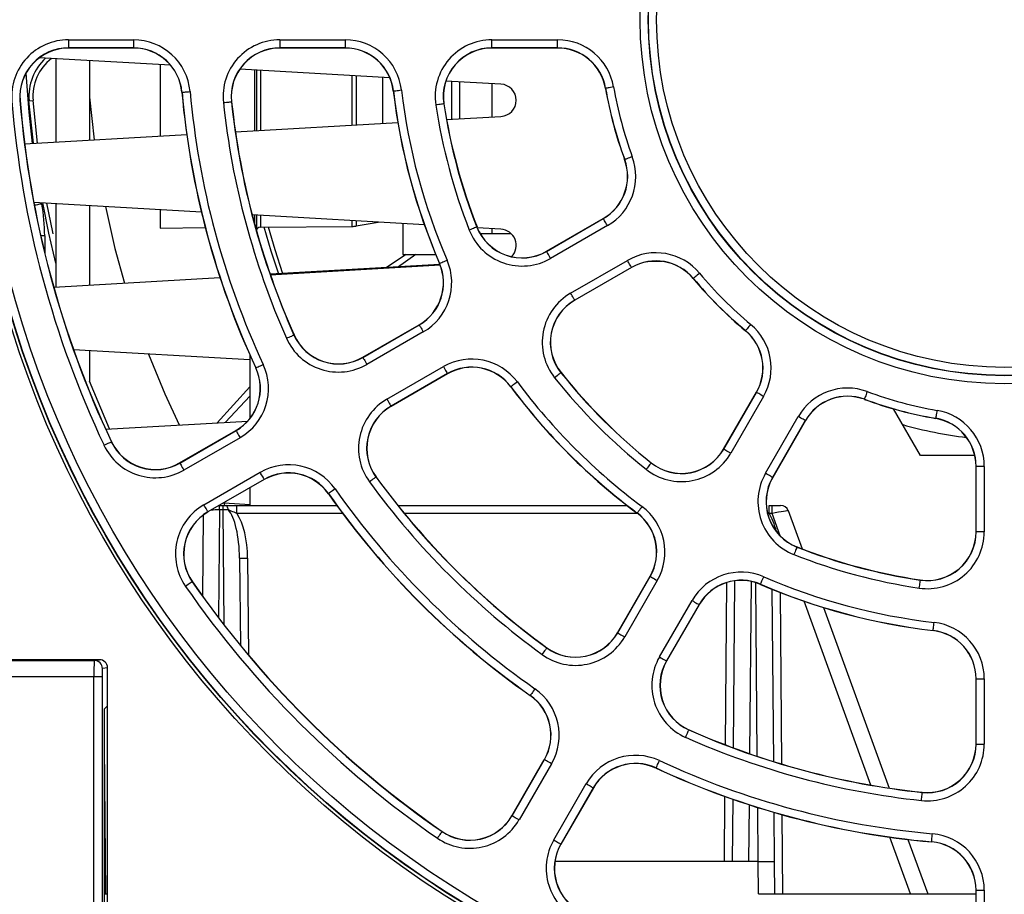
# Paper-space layout 'Sheet1' of a CAD drawing. Header units: millimetres. Extents: x 0 to 420, y 0 to 297.
# Tile 5 of 130: x 48 to 60, y 52 to 62. Entities that reach past the tile are written whole.
import ezdxf

# ---------------------------------------------------------------- set-up
doc = ezdxf.new("R2010")
doc.units = ezdxf.units.MM
doc.layers.add('SLD-0', color=179, linetype='Continuous')
doc.styles.add('SLDTEXTSTYLE1', font='TXT', dxfattribs={"width": 0.75})
doc.styles.add('SLDTEXTSTYLE3', font='TXT', dxfattribs={"width": 0.96})
doc.dimstyles.new('SLDDIMSTYLE2', dxfattribs={"dimtxt": 2.5, "dimasz": 3.302, "dimexe": 0, "dimexo": 0.0625, "dimtad": 1, "dimdec": 0, "dimlfac": 5, "dimrnd": 1e-09, "dimzin": 12, "dimdsep": 46, "dimtxsty": 'SLDTEXTSTYLE1', "dimblk1": 'NONE', "dimblk2": 'NONE', "dimsah": 1, "dimcen": 0.09, "dimadec": 0, "dimazin": 3, "dimtfac": 1, "dimtofl": 0, "dimtmove": 0, "dimatfit": 3, "dimldrblk": 'NONE', "dimfxl": 0, "dimfrac": 2, "dimtolj": 1, "dimtzin": 12, "dimarcsym": 0})
doc.dimstyles.new('SLDDIMSTYLE3', dxfattribs={"dimtxt": 2.5, "dimasz": 3.302, "dimexe": 0, "dimexo": 0.0625, "dimtad": 1, "dimdec": 1, "dimlfac": 5, "dimrnd": 1e-09, "dimzin": 4, "dimdsep": 46, "dimtxsty": 'SLDTEXTSTYLE1', "dimblk1": 'NONE', "dimblk2": 'NONE', "dimsah": 1, "dimcen": 0, "dimadec": 0, "dimazin": 1, "dimtfac": 1, "dimtmove": 0, "dimatfit": 3, "dimldrblk": 'NONE', "dimfxl": 0, "dimfrac": 2, "dimtolj": 1, "dimtzin": 12, "dimarcsym": 0})
doc.dimstyles.new('SLDDIMSTYLE4', dxfattribs={"dimtxt": 2.5, "dimasz": 3.302, "dimexe": 0, "dimexo": 0.0625, "dimtad": 1, "dimdec": 1, "dimlfac": 5, "dimrnd": 1e-09, "dimzin": 12, "dimdsep": 46, "dimtxsty": 'SLDTEXTSTYLE1', "dimblk1": 'NONE', "dimblk2": 'NONE', "dimsah": 1, "dimcen": 0, "dimadec": 0, "dimazin": 3, "dimtfac": 1, "dimtmove": 0, "dimatfit": 3, "dimldrblk": 'NONE', "dimfxl": 0, "dimfrac": 2, "dimtolj": 1, "dimtzin": 12, "dimarcsym": 0})

# ---------------------------------------------------------------- blocks, each defined once
blk = doc.blocks.new('_D_15')
at = {"layer": 'SLD-0', "color": 179}
for p, q in [((47.301, 108.626), (26.795, 108.626)), ((27.295, 105.626), (27.795, 108.626)), ((27.795, 108.626), (28.295, 105.626)), ((27.795, 108.626), (27.795, 105.626)), ((27.795, 47.375), (27.795, 108.626)), ((27.295, 105.626), (28.295, 105.626)), ((27.795, 47.375), (27.295, 50.375)), ((28.295, 50.375), (27.295, 50.375)), ((28.295, 50.375), (27.795, 47.375)), ((27.795, 47.375), (27.795, 50.375)), ((44.214, 47.375), (26.795, 47.375))]:
    blk.add_line(p, q, dxfattribs=at)
at = {"layer": 'SLD-0', "color": 179, "insert": (24.76, 75.23), "char_height": 2.5, "attachment_point": 1, "rotation": 90, "style": 'SLDTEXTSTYLE3'}
blk.add_mtext('306', dxfattribs=at)
blk = doc.blocks.new('_None')
blk = doc.blocks.new('_D_22')
at = {"layer": 'SLD-0', "color": 179}
for p, q in [((177.639, 244.196), (170.681, 237.013)), ((170.681, 237.013), (163.266, 229.357)), ((168.235, 235.206), (170.681, 237.013)), ((170.681, 237.013), (168.594, 234.858)), ((170.681, 237.013), (168.953, 234.51)), ((168.235, 235.206), (168.953, 234.51)), ((163.266, 229.357), (151.443, 229.357))]:
    blk.add_line(p, q, dxfattribs=at)
at = {"layer": 'SLD-0', "color": 179, "char_height": 2.5, "attachment_point": 1, "style": 'SLDTEXTSTYLE3'}
for s, insert in [('%%c', (150.193, 232.392)), ('20.0', (155.213, 232.43))]:
    blk.add_mtext(s, dxfattribs=dict(at, insert=insert))
blk = doc.blocks.new('_D_23')
at = {"layer": 'SLD-0', "color": 179}
for p, q in [((163.999, 261.493), (154.023, 261.493)), ((172.8, 249.896), (163.999, 261.493)), ((171.384, 252.588), (170.588, 251.984)), ((171.384, 252.588), (172.8, 249.896)), ((172.8, 249.896), (170.986, 252.286)), ((172.8, 249.896), (170.588, 251.984)), ((175.52, 246.312), (172.8, 249.896))]:
    blk.add_line(p, q, dxfattribs=at)
at = {"layer": 'SLD-0', "color": 179, "char_height": 2.5, "attachment_point": 1, "style": 'SLDTEXTSTYLE3'}
for s, insert in [('%%c', (152.773, 264.528)), ('9.0', (157.794, 264.566))]:
    blk.add_mtext(s, dxfattribs=dict(at, insert=insert))
blk = doc.blocks.new('_D_24')
at = {"layer": 'SLD-0', "color": 179}
for p, q in [((241.453, 256.697), (250.709, 264.131)), ((250.709, 264.131), (262.532, 264.131)), ((241.453, 256.697), (243.478, 258.965)), ((244.105, 258.186), (243.478, 258.965)), ((241.453, 256.697), (243.792, 258.576)), ((244.105, 258.186), (241.453, 256.697)), ((236.385, 252.627), (241.453, 256.697))]:
    blk.add_line(p, q, dxfattribs=at)
at = {"layer": 'SLD-0', "color": 179, "char_height": 2.5, "attachment_point": 1, "style": 'SLDTEXTSTYLE3'}
for s, insert in [('%%c', (251.047, 267.167)), ('13.0', (256.067, 267.205))]:
    blk.add_mtext(s, dxfattribs=dict(at, insert=insert))
blk = doc.blocks.new('_D_25')
at = {"layer": 'SLD-0', "color": 179}
for p, q in [((240.691, 239.098), (237.146, 235.226)), ((237.146, 235.226), (227.951, 225.18)), ((234.752, 233.35), (237.146, 235.226)), ((237.146, 235.226), (235.121, 233.013)), ((237.146, 235.226), (235.489, 232.675)), ((234.752, 233.35), (235.489, 232.675)), ((227.951, 225.18), (216.128, 225.18))]:
    blk.add_line(p, q, dxfattribs=at)
at = {"layer": 'SLD-0', "color": 179, "char_height": 2.5, "attachment_point": 1, "style": 'SLDTEXTSTYLE3'}
for s, insert in [('%%c', (214.878, 228.215)), ('10.5', (219.898, 228.254))]:
    blk.add_mtext(s, dxfattribs=dict(at, insert=insert))
blk = doc.blocks.new('_D_28')
at = {"layer": 'SLD-0', "color": 179}
for p, q in [((173.264, 174.39), (183.569, 183.365)), ((183.569, 183.365), (193.545, 183.365)), ((173.264, 174.39), (175.198, 176.738)), ((175.855, 175.984), (175.198, 176.738)), ((173.264, 174.39), (175.526, 176.361)), ((175.855, 175.984), (173.264, 174.39)), ((169.87, 171.435), (173.264, 174.39))]:
    blk.add_line(p, q, dxfattribs=at)
at = {"layer": 'SLD-0', "color": 179, "char_height": 2.5, "attachment_point": 1, "style": 'SLDTEXTSTYLE3'}
for s, insert in [('%%c', (183.906, 186.4)), ('9.0', (188.927, 186.438))]:
    blk.add_mtext(s, dxfattribs=dict(at, insert=insert))
blk = doc.blocks.new('_D_30')
at = {"layer": 'SLD-0', "color": 179}
for p, q in [((230.033, 164.087), (234.374, 159.249)), ((236.006, 156.682), (234.374, 159.249)), ((234.374, 159.249), (236.75, 157.35)), ((234.374, 159.249), (236.378, 157.016)), ((234.374, 159.249), (244.668, 147.778)), ((236.006, 156.682), (236.75, 157.35)), ((244.668, 147.778), (256.491, 147.778))]:
    blk.add_line(p, q, dxfattribs=at)
at = {"layer": 'SLD-0', "color": 179, "char_height": 2.5, "attachment_point": 1, "style": 'SLDTEXTSTYLE3'}
for s, insert in [('%%c', (245.006, 150.813)), ('13.0', (250.026, 150.851))]:
    blk.add_mtext(s, dxfattribs=dict(at, insert=insert))
blk = doc.blocks.new('_D_31')
at = {"layer": 'SLD-0', "color": 179}
for p, q in [((224.118, 191.46), (212.295, 191.46)), ((230.761, 181.361), (224.118, 191.46)), ((229.53, 184.142), (228.695, 183.593)), ((229.53, 184.142), (230.761, 181.361)), ((230.761, 181.361), (229.113, 183.868)), ((230.761, 181.361), (228.695, 183.593)), ((233.646, 176.975), (230.761, 181.361))]:
    blk.add_line(p, q, dxfattribs=at)
at = {"layer": 'SLD-0', "color": 179, "char_height": 2.5, "attachment_point": 1, "style": 'SLDTEXTSTYLE3'}
for s, insert in [('%%c', (211.045, 194.495)), ('10.5', (216.066, 194.534))]:
    blk.add_mtext(s, dxfattribs=dict(at, insert=insert))

psp = doc.layouts.new('Sheet1')

# ---------------------------------------------------------------- linework, layer by layer
at = {"layer": 'SLD-0', "color": 179, "linetype": 'Continuous', "lineweight": 25}
for p, q in [((48.213, 62.129), (49.015, 62.129)), ((48.213, 62.129), (48.213, 62.029)), ((49.015, 62.129), (49.015, 62.029)), ((50.824, 62.129), (51.629, 62.129)), ((50.824, 62.129), (50.824, 62.029)), ((51.629, 62.129), (51.629, 62.029)), ((53.444, 62.129), (54.255, 62.129)), ((53.444, 62.029), (53.444, 62.129)), ((54.255, 62.029), (54.255, 62.129)), ((49.015, 62.029), (48.213, 62.029)), ((48.213, 62.029), (48.213, 62.026)), ((49.015, 62.026), (48.213, 62.026)), ((49.015, 62.029), (49.015, 62.026)), ((51.629, 62.029), (50.824, 62.029)), ((50.824, 62.029), (50.824, 62.026)), ((51.629, 62.026), (50.824, 62.026)), ((51.629, 62.029), (51.629, 62.026)), ((54.255, 62.029), (53.444, 62.029)), ((53.444, 62.029), (53.444, 62.026)), ((54.255, 62.026), (53.444, 62.026)), ((54.255, 62.029), (54.255, 62.026)), ((49.474, 61.813), (47.852, 61.906)), ((48.058, 61.894), (48.058, 60.865)), ((48.474, 61.87), (48.474, 60.889)), ((49.344, 61.82), (49.344, 60.939)), ((52.182, 61.658), (50.328, 61.764)), ((50.534, 61.752), (50.534, 61.007)), ((53.555, 61.579), (52.876, 61.618)), ((52.944, 61.614), (52.944, 61.145)), ((53.044, 61.608), (53.044, 61.151)), ((53.444, 61.586), (53.444, 61.173)), ((49.616, 61.479), (49.613, 61.479)), ((49.616, 61.479), (49.618, 61.479)), ((49.618, 61.479), (49.624, 61.48)), ((49.624, 61.48), (49.633, 61.481)), ((49.633, 61.481), (49.645, 61.482)), ((49.645, 61.482), (49.66, 61.483)), ((49.66, 61.483), (49.677, 61.485)), ((49.677, 61.485), (49.696, 61.486)), ((49.696, 61.486), (49.715, 61.488)), ((52.227, 61.496), (52.225, 61.496)), ((52.227, 61.496), (52.229, 61.496)), ((52.229, 61.496), (52.235, 61.497)), ((52.235, 61.497), (52.245, 61.498)), ((52.245, 61.498), (52.257, 61.499)), ((52.257, 61.499), (52.272, 61.501)), ((52.272, 61.501), (52.289, 61.503)), ((52.289, 61.503), (52.307, 61.505)), ((52.307, 61.505), (52.326, 61.508)), ((54.848, 61.528), (54.846, 61.528)), ((54.851, 61.529), (54.848, 61.528)), ((54.856, 61.53), (54.851, 61.529)), ((54.866, 61.531), (54.856, 61.53)), ((54.878, 61.533), (54.866, 61.531)), ((54.893, 61.536), (54.878, 61.533)), ((54.91, 61.539), (54.893, 61.536)), ((54.928, 61.542), (54.91, 61.539)), ((54.947, 61.545), (54.928, 61.542)), ((47.61, 61.377), (47.612, 61.377)), ((47.612, 61.377), (47.615, 61.377)), ((47.724, 61.373), (47.775, 61.377)), ((47.779, 60.849), (47.724, 61.373)), ((47.829, 60.852), (47.775, 61.377)), ((48.474, 61.418), (48.53, 60.892)), ((50.125, 61.352), (50.144, 61.354)), ((50.144, 61.354), (50.163, 61.356)), ((50.163, 61.356), (50.18, 61.358)), ((50.18, 61.358), (50.195, 61.359)), ((50.195, 61.359), (50.207, 61.361)), ((50.207, 61.361), (50.217, 61.362)), ((50.217, 61.362), (50.223, 61.362)), ((50.223, 61.362), (50.225, 61.363)), ((50.225, 61.363), (50.227, 61.363)), ((52.769, 61.325), (52.75, 61.322)), ((52.787, 61.328), (52.769, 61.325)), ((52.804, 61.33), (52.787, 61.328)), ((52.819, 61.332), (52.804, 61.33)), ((52.831, 61.334), (52.819, 61.332)), ((52.841, 61.336), (52.831, 61.334)), ((52.846, 61.336), (52.841, 61.336)), ((52.849, 61.337), (52.846, 61.336)), ((52.849, 61.337), (52.851, 61.337)), ((50.274, 60.992), (52.28, 61.107)), ((52.883, 61.141), (53.555, 61.18)), ((47.67, 60.843), (49.673, 60.958)), ((55.084, 60.648), (55.082, 60.647)), ((55.086, 60.649), (55.084, 60.648)), ((55.092, 60.651), (55.086, 60.649)), ((55.101, 60.654), (55.092, 60.651)), ((55.112, 60.658), (55.101, 60.654)), ((55.127, 60.663), (55.112, 60.658)), ((55.143, 60.669), (55.127, 60.663)), ((55.16, 60.676), (55.143, 60.669)), ((55.178, 60.682), (55.16, 60.676)), ((49.854, 59.999), (47.784, 60.118)), ((47.97, 59.74), (47.894, 60.112)), ((48.019, 59.751), (47.946, 60.109)), ((48.058, 60.102), (48.058, 59.074)), ((48.474, 60.078), (48.474, 59.097)), ((48.668, 60.067), (48.787, 59.547)), ((49.344, 60.029), (49.344, 59.802)), ((52.609, 59.842), (50.482, 59.963)), ((50.534, 59.96), (50.534, 59.771)), ((51.768, 59.827), (52.038, 59.874)), ((52.344, 59.857), (52.344, 59.475)), ((54.117, 59.515), (54.819, 59.92)), ((54.119, 59.513), (54.82, 59.918)), ((54.82, 59.918), (54.819, 59.92)), ((54.821, 59.916), (54.82, 59.918)), ((54.824, 59.911), (54.821, 59.916)), ((54.829, 59.903), (54.824, 59.911)), ((54.835, 59.892), (54.829, 59.903)), ((54.843, 59.879), (54.835, 59.892)), ((54.851, 59.864), (54.843, 59.879)), ((54.861, 59.848), (54.851, 59.864)), ((54.87, 59.831), (54.861, 59.848)), ((48.058, 59.368), (47.97, 59.74)), ((48.024, 59.728), (48.019, 59.751)), ((49.344, 59.802), (49.902, 59.807)), ((50.583, 59.813), (51.719, 59.822)), ((50.717, 59.517), (50.63, 59.813)), ((50.765, 59.532), (50.682, 59.813)), ((53.182, 59.784), (53.164, 59.777)), ((53.199, 59.791), (53.182, 59.784)), ((53.215, 59.797), (53.199, 59.791)), ((53.229, 59.803), (53.215, 59.797)), ((53.24, 59.808), (53.229, 59.803)), ((53.249, 59.811), (53.24, 59.808)), ((53.255, 59.813), (53.249, 59.811)), ((53.257, 59.814), (53.255, 59.813)), ((53.257, 59.814), (53.259, 59.815)), ((53.555, 59.788), (53.263, 59.804)), ((53.297, 59.735), (53.444, 59.735)), ((53.444, 59.794), (53.444, 59.735)), ((53.444, 59.735), (53.679, 59.735)), ((54.87, 59.831), (54.169, 59.426)), ((48.787, 59.547), (48.904, 59.122)), ((50.81, 59.231), (50.717, 59.517)), ((50.862, 59.234), (50.765, 59.532)), ((54.119, 59.513), (54.117, 59.515)), ((54.12, 59.511), (54.119, 59.513)), ((54.123, 59.506), (54.12, 59.511)), ((54.127, 59.497), (54.123, 59.506)), ((54.134, 59.487), (54.127, 59.497)), ((54.141, 59.474), (54.134, 59.487)), ((52.385, 59.475), (52.13, 59.307)), ((52.503, 59.475), (52.276, 59.315)), ((52.344, 59.475), (52.749, 59.475)), ((52.798, 59.365), (52.796, 59.364)), ((52.798, 59.365), (52.8, 59.366)), ((52.8, 59.366), (52.806, 59.368)), ((52.806, 59.368), (52.814, 59.372)), ((52.814, 59.372), (52.826, 59.377)), ((52.826, 59.377), (52.839, 59.383)), ((52.839, 59.383), (52.855, 59.39)), ((52.855, 59.39), (52.872, 59.397)), ((52.872, 59.397), (52.89, 59.405)), ((54.15, 59.459), (54.141, 59.474)), ((54.159, 59.443), (54.15, 59.459)), ((54.169, 59.426), (54.159, 59.443)), ((54.416, 58.997), (55.118, 59.402)), ((55.128, 59.386), (55.118, 59.402)), ((55.137, 59.37), (55.128, 59.386)), ((55.145, 59.355), (55.137, 59.37)), ((55.542, 59.39), (55.396, 59.39)), ((52.802, 59.35), (50.704, 59.23)), ((50.705, 59.225), (52.804, 59.345)), ((55.168, 59.316), (54.466, 58.911)), ((55.169, 59.314), (54.467, 58.909)), ((55.153, 59.342), (55.145, 59.355)), ((55.159, 59.331), (55.153, 59.342)), ((55.164, 59.323), (55.159, 59.331)), ((55.167, 59.318), (55.164, 59.323)), ((55.168, 59.316), (55.167, 59.318)), ((55.168, 59.316), (55.169, 59.314)), ((56.009, 59.243), (55.994, 59.231)), ((48.03, 59.072), (50.084, 59.189)), ((55.932, 59.179), (55.93, 59.178)), ((55.934, 59.181), (55.932, 59.179)), ((55.938, 59.185), (55.934, 59.181)), ((55.946, 59.191), (55.938, 59.185)), ((55.955, 59.199), (55.946, 59.191)), ((55.967, 59.208), (55.955, 59.199)), ((55.98, 59.219), (55.967, 59.208)), ((55.994, 59.231), (55.98, 59.219)), ((54.426, 58.981), (54.416, 58.997)), ((54.435, 58.964), (54.426, 58.981)), ((54.444, 58.95), (54.435, 58.964)), ((54.451, 58.937), (54.444, 58.95)), ((54.457, 58.926), (54.451, 58.937)), ((54.462, 58.918), (54.457, 58.926)), ((54.465, 58.913), (54.462, 58.918)), ((54.466, 58.911), (54.465, 58.913)), ((54.466, 58.911), (54.467, 58.909)), ((51.848, 58.204), (52.545, 58.607)), ((51.849, 58.202), (52.546, 58.605)), ((52.596, 58.518), (51.899, 58.116)), ((52.546, 58.605), (52.545, 58.607)), ((52.546, 58.605), (52.547, 58.603)), ((52.547, 58.603), (52.55, 58.598)), ((52.55, 58.598), (52.555, 58.59)), ((52.555, 58.59), (52.561, 58.579)), ((52.561, 58.579), (52.569, 58.566)), ((52.569, 58.566), (52.577, 58.551)), ((52.577, 58.551), (52.587, 58.535)), ((52.587, 58.535), (52.596, 58.518)), ((56.577, 58.535), (56.575, 58.533)), ((56.578, 58.537), (56.577, 58.535)), ((56.582, 58.541), (56.578, 58.537)), ((56.588, 58.548), (56.582, 58.541)), ((56.596, 58.558), (56.588, 58.548)), ((56.606, 58.569), (56.596, 58.558)), ((56.617, 58.583), (56.606, 58.569)), ((56.628, 58.597), (56.617, 58.583)), ((56.641, 58.612), (56.628, 58.597)), ((50.906, 58.439), (50.923, 58.447)), ((50.923, 58.447), (50.94, 58.454)), ((50.94, 58.454), (50.956, 58.461)), ((50.956, 58.461), (50.97, 58.467)), ((50.97, 58.467), (50.981, 58.472)), ((50.981, 58.472), (50.99, 58.476)), ((50.99, 58.476), (50.995, 58.479)), ((50.995, 58.479), (50.997, 58.48)), ((50.997, 58.48), (50.999, 58.481)), ((50.454, 58.173), (48.275, 58.298)), ((48.474, 58.287), (48.474, 57.909)), ((49.201, 58.245), (49.404, 57.752)), ((50.454, 58.232), (50.454, 57.449)), ((51.849, 58.202), (51.848, 58.204)), ((51.849, 58.202), (51.85, 58.2)), ((51.85, 58.2), (51.853, 58.195)), ((51.853, 58.195), (51.858, 58.187)), ((51.858, 58.187), (51.864, 58.176)), ((51.864, 58.176), (51.872, 58.163)), ((51.872, 58.163), (51.88, 58.148)), ((51.88, 58.148), (51.889, 58.132)), ((50.528, 58.074), (50.526, 58.073)), ((50.528, 58.074), (50.53, 58.075)), ((50.53, 58.075), (50.535, 58.077)), ((50.535, 58.077), (50.544, 58.081)), ((50.544, 58.081), (50.555, 58.087)), ((50.555, 58.087), (50.569, 58.093)), ((50.569, 58.093), (50.584, 58.1)), ((50.584, 58.1), (50.601, 58.108)), ((50.601, 58.108), (50.619, 58.116)), ((51.889, 58.132), (51.899, 58.116)), ((52.147, 57.687), (52.844, 58.089)), ((52.844, 58.089), (52.853, 58.073)), ((52.853, 58.073), (52.863, 58.057)), ((52.863, 58.057), (52.871, 58.042)), ((52.871, 58.042), (52.879, 58.029)), ((52.879, 58.029), (52.885, 58.018)), ((52.894, 58.003), (52.197, 57.6)), ((52.895, 58.001), (52.198, 57.598)), ((52.885, 58.018), (52.89, 58.01)), ((52.89, 58.01), (52.893, 58.005)), ((52.893, 58.005), (52.894, 58.003)), ((52.894, 58.003), (52.895, 58.001)), ((53.759, 57.9), (53.743, 57.889)), ((54.233, 57.963), (54.218, 57.951)), ((54.248, 57.975), (54.233, 57.963)), ((54.261, 57.986), (54.248, 57.975)), ((54.273, 57.995), (54.261, 57.986)), ((54.282, 58.003), (54.273, 57.995)), ((54.29, 58.008), (54.282, 58.003)), ((54.294, 58.012), (54.29, 58.008)), ((54.296, 58.014), (54.294, 58.012)), ((54.296, 58.014), (54.298, 58.015)), ((50.454, 57.838), (50.051, 57.396)), ((53.678, 57.841), (53.676, 57.839)), ((53.68, 57.842), (53.678, 57.841)), ((53.685, 57.846), (53.68, 57.842)), ((53.692, 57.851), (53.685, 57.846)), ((53.702, 57.859), (53.692, 57.851)), ((53.714, 57.868), (53.702, 57.859)), ((53.728, 57.878), (53.714, 57.868)), ((53.743, 57.889), (53.728, 57.878)), ((58.08, 57.781), (58.073, 57.763)), ((49.404, 57.752), (49.581, 57.369)), ((50.454, 57.723), (50.154, 57.402)), ((52.147, 57.687), (52.156, 57.67)), ((52.156, 57.67), (52.166, 57.654)), ((56.306, 57.07), (56.711, 57.772)), ((56.308, 57.069), (56.713, 57.77)), ((56.8, 57.72), (56.395, 57.019)), ((56.713, 57.77), (56.711, 57.772)), ((56.715, 57.769), (56.713, 57.77)), ((56.72, 57.766), (56.715, 57.769)), ((56.728, 57.762), (56.72, 57.766)), ((56.739, 57.756), (56.728, 57.762)), ((56.752, 57.748), (56.739, 57.756)), ((56.767, 57.739), (56.752, 57.748)), ((56.783, 57.73), (56.767, 57.739)), ((56.8, 57.72), (56.783, 57.73)), ((58.045, 57.687), (58.044, 57.685)), ((58.046, 57.689), (58.045, 57.687)), ((58.048, 57.695), (58.046, 57.689)), ((58.051, 57.703), (58.048, 57.695)), ((58.056, 57.715), (58.051, 57.703)), ((58.061, 57.729), (58.056, 57.715)), ((58.067, 57.745), (58.061, 57.729)), ((58.073, 57.763), (58.067, 57.745)), ((52.166, 57.654), (52.174, 57.639)), ((52.174, 57.639), (52.182, 57.626)), ((52.182, 57.626), (52.188, 57.615)), ((52.188, 57.615), (52.193, 57.607)), ((52.193, 57.607), (52.196, 57.602)), ((52.196, 57.602), (52.197, 57.6)), ((52.197, 57.6), (52.198, 57.598)), ((58.739, 56.99), (58.406, 57.567)), ((58.943, 57.55), (58.939, 57.531)), ((48.672, 57.317), (50.427, 57.417)), ((56.823, 56.771), (57.229, 57.473)), ((57.315, 57.423), (56.91, 56.721)), ((57.317, 57.422), (56.912, 56.72)), ((57.245, 57.463), (57.229, 57.473)), ((57.261, 57.454), (57.245, 57.463)), ((57.276, 57.445), (57.261, 57.454)), ((57.289, 57.438), (57.276, 57.445)), ((57.3, 57.432), (57.289, 57.438)), ((57.308, 57.427), (57.3, 57.432)), ((57.313, 57.424), (57.308, 57.427)), ((57.315, 57.423), (57.313, 57.424)), ((57.315, 57.423), (57.317, 57.422)), ((58.926, 57.451), (58.925, 57.449)), ((58.927, 57.459), (58.926, 57.453)), ((58.926, 57.453), (58.926, 57.451)), ((58.929, 57.468), (58.927, 57.459)), ((58.931, 57.481), (58.929, 57.468)), ((58.933, 57.495), (58.931, 57.481)), ((58.936, 57.512), (58.933, 57.495)), ((58.939, 57.531), (58.936, 57.512)), ((49.586, 56.899), (50.282, 57.3)), ((49.588, 56.897), (50.283, 57.298)), ((50.283, 57.298), (50.282, 57.3)), ((50.283, 57.298), (50.284, 57.296)), ((50.284, 57.296), (50.287, 57.291)), ((50.287, 57.291), (50.292, 57.283)), ((50.333, 57.211), (49.638, 56.81)), ((50.292, 57.283), (50.298, 57.272)), ((50.298, 57.272), (50.305, 57.259)), ((50.305, 57.259), (50.314, 57.244)), ((50.314, 57.244), (50.323, 57.228)), ((50.323, 57.228), (50.333, 57.211)), ((48.651, 57.118), (48.669, 57.126)), ((48.669, 57.126), (48.686, 57.134)), ((48.686, 57.134), (48.701, 57.142)), ((48.701, 57.142), (48.715, 57.148)), ((48.715, 57.148), (48.726, 57.153)), ((48.726, 57.153), (48.734, 57.157)), ((48.734, 57.157), (48.74, 57.16)), ((48.74, 57.16), (48.742, 57.161)), ((48.742, 57.161), (48.744, 57.162)), ((56.308, 57.069), (56.306, 57.07)), ((56.31, 57.068), (56.308, 57.069)), ((56.315, 57.065), (56.31, 57.068)), ((56.323, 57.06), (56.315, 57.065)), ((56.334, 57.054), (56.323, 57.06)), ((56.347, 57.046), (56.334, 57.054)), ((56.362, 57.038), (56.347, 57.046)), ((56.378, 57.028), (56.362, 57.038)), ((56.395, 57.019), (56.378, 57.028)), ((59.409, 56.99), (58.739, 56.99)), ((49.588, 56.897), (49.586, 56.899)), ((49.588, 56.897), (49.589, 56.895)), ((49.589, 56.895), (49.592, 56.89)), ((49.592, 56.89), (49.596, 56.882)), ((49.596, 56.882), (49.603, 56.871)), ((49.603, 56.871), (49.61, 56.858)), ((49.61, 56.858), (49.619, 56.843)), ((49.619, 56.843), (49.628, 56.827)), ((49.628, 56.827), (49.638, 56.81)), ((55.361, 56.836), (55.349, 56.821)), ((55.372, 56.85), (55.361, 56.836)), ((55.383, 56.864), (55.372, 56.85)), ((55.392, 56.875), (55.383, 56.864)), ((55.4, 56.885), (55.392, 56.875)), ((55.406, 56.892), (55.4, 56.885)), ((55.41, 56.897), (55.406, 56.892)), ((55.411, 56.899), (55.41, 56.897)), ((55.411, 56.899), (55.412, 56.901)), ((59.424, 56.047), (59.424, 56.857)), ((59.426, 56.857), (59.424, 56.857)), ((59.426, 56.047), (59.426, 56.857)), ((59.526, 56.857), (59.426, 56.857)), ((59.526, 56.857), (59.526, 56.047)), ((49.885, 56.381), (50.58, 56.783)), ((50.63, 56.696), (49.935, 56.295)), ((50.632, 56.694), (49.936, 56.293)), ((50.59, 56.766), (50.58, 56.783)), ((50.599, 56.75), (50.59, 56.766)), ((50.608, 56.735), (50.599, 56.75)), ((50.616, 56.722), (50.608, 56.735)), ((50.622, 56.711), (50.616, 56.722)), ((50.626, 56.703), (50.622, 56.711)), ((50.629, 56.698), (50.626, 56.703)), ((50.63, 56.696), (50.629, 56.698)), ((50.63, 56.696), (50.632, 56.694)), ((51.961, 56.687), (51.946, 56.676)), ((51.974, 56.697), (51.961, 56.687)), ((51.987, 56.706), (51.974, 56.697)), ((51.997, 56.714), (51.987, 56.706)), ((52.004, 56.719), (51.997, 56.714)), ((52.009, 56.723), (52.004, 56.719)), ((52.011, 56.724), (52.009, 56.723)), ((52.011, 56.724), (52.013, 56.725)), ((56.84, 56.762), (56.823, 56.771)), ((56.856, 56.752), (56.84, 56.762)), ((56.871, 56.744), (56.856, 56.752)), ((56.884, 56.736), (56.871, 56.744)), ((56.895, 56.73), (56.884, 56.736)), ((56.903, 56.725), (56.895, 56.73)), ((56.908, 56.722), (56.903, 56.725)), ((56.91, 56.721), (56.908, 56.722)), ((56.91, 56.721), (56.912, 56.72)), ((50.454, 56.591), (50.454, 56.375)), ((51.491, 56.567), (51.476, 56.556)), ((51.507, 56.578), (51.491, 56.567)), ((51.946, 56.676), (51.93, 56.665)), ((51.425, 56.52), (51.423, 56.519)), ((51.427, 56.522), (51.425, 56.52)), ((51.432, 56.525), (51.427, 56.522)), ((51.439, 56.53), (51.432, 56.525)), ((51.449, 56.538), (51.439, 56.53)), ((51.462, 56.546), (51.449, 56.538)), ((51.476, 56.556), (51.462, 56.546)), ((49.895, 56.365), (49.885, 56.381)), ((49.904, 56.348), (49.895, 56.365)), ((49.913, 56.334), (49.904, 56.348)), ((49.92, 56.321), (49.913, 56.334)), ((49.926, 56.31), (49.92, 56.321)), ((50.122, 56.32), (50.079, 56.32)), ((50.08, 56.375), (50.122, 56.375)), ((50.122, 56.32), (50.122, 56.375)), ((50.122, 56.375), (50.155, 56.375)), ((50.454, 56.382), (50.134, 56.4)), ((50.16, 56.374), (50.155, 56.375)), ((50.165, 56.371), (50.16, 56.374)), ((50.17, 56.367), (50.165, 56.371)), ((50.175, 56.36), (50.17, 56.367)), ((50.179, 56.351), (50.175, 56.36)), ((50.183, 56.342), (50.179, 56.351)), ((50.186, 56.33), (50.183, 56.342)), ((50.188, 56.318), (50.186, 56.33)), ((50.226, 56.375), (50.294, 56.375)), ((50.294, 56.276), (50.294, 56.375)), ((50.294, 56.375), (51.526, 56.375)), ((52.28, 56.375), (55.11, 56.375)), ((55.275, 56.331), (55.265, 56.317)), ((55.286, 56.346), (55.275, 56.331)), ((55.298, 56.361), (55.286, 56.346)), ((56.867, 56.276), (56.867, 56.375)), ((56.867, 56.375), (56.904, 56.375)), ((56.904, 56.276), (56.904, 56.375)), ((56.904, 56.375), (57.01, 56.375)), ((49.871, 55.251), (49.879, 56.255)), ((49.931, 56.302), (49.926, 56.31)), ((49.934, 56.297), (49.931, 56.302)), ((49.935, 56.295), (49.934, 56.297)), ((49.935, 56.295), (49.936, 56.293)), ((55.238, 56.281), (55.237, 56.279)), ((55.239, 56.283), (55.238, 56.281)), ((55.243, 56.287), (55.239, 56.283)), ((55.249, 56.295), (55.243, 56.287)), ((55.256, 56.305), (55.249, 56.295)), ((55.265, 56.317), (55.256, 56.305)), ((56.904, 56.276), (56.867, 56.276)), ((57.104, 56.31), (57.276, 55.837)), ((59.426, 56.047), (59.424, 56.047)), ((59.526, 56.047), (59.426, 56.047)), ((57.2, 55.831), (57.195, 55.817)), ((57.205, 55.843), (57.2, 55.831)), ((57.208, 55.852), (57.205, 55.843)), ((57.21, 55.857), (57.208, 55.852)), ((57.211, 55.859), (57.21, 55.857)), ((57.211, 55.859), (57.212, 55.862)), ((50.326, 55.724), (50.336, 54.645)), ((57.182, 55.784), (57.175, 55.766)), ((57.189, 55.801), (57.182, 55.784)), ((57.195, 55.817), (57.189, 55.801)), ((54.996, 54.8), (55.398, 55.498)), ((54.998, 54.799), (55.4, 55.496)), ((55.4, 55.496), (55.398, 55.498)), ((55.4, 55.496), (55.402, 55.495)), ((55.402, 55.495), (55.407, 55.492)), ((55.407, 55.492), (55.415, 55.488)), ((55.415, 55.488), (55.426, 55.481)), ((55.426, 55.481), (55.439, 55.474)), ((55.439, 55.474), (55.454, 55.465)), ((56.787, 55.458), (56.795, 55.475)), ((56.795, 55.475), (56.802, 55.493)), ((49.675, 55.384), (49.659, 55.373)), ((49.69, 55.395), (49.675, 55.384)), ((49.704, 55.404), (49.69, 55.395)), ((49.716, 55.413), (49.704, 55.404)), ((49.727, 55.42), (49.716, 55.413)), ((49.734, 55.425), (49.727, 55.42)), ((49.739, 55.429), (49.734, 55.425)), ((49.741, 55.43), (49.739, 55.429)), ((49.741, 55.43), (49.743, 55.431)), ((55.487, 55.446), (55.084, 54.749)), ((55.454, 55.465), (55.47, 55.456)), ((55.47, 55.456), (55.487, 55.446)), ((56.427, 53.378), (56.445, 55.442)), ((56.763, 55.401), (56.762, 55.398)), ((56.763, 55.401), (56.764, 55.403)), ((56.764, 55.403), (56.766, 55.408)), ((56.766, 55.408), (56.77, 55.417)), ((56.77, 55.417), (56.774, 55.428)), ((56.774, 55.428), (56.78, 55.442)), ((56.78, 55.442), (56.787, 55.458)), ((58.722, 55.371), (58.719, 55.352)), ((58.725, 55.39), (58.722, 55.371)), ((58.727, 55.407), (58.725, 55.39)), ((58.73, 55.422), (58.727, 55.407)), ((58.732, 55.434), (58.73, 55.422)), ((58.733, 55.443), (58.732, 55.434)), ((58.734, 55.449), (58.733, 55.443)), ((58.734, 55.451), (58.734, 55.454)), ((58.734, 55.451), (58.734, 55.449)), ((56.903, 55.339), (56.921, 53.21)), ((55.513, 54.502), (55.916, 55.199)), ((56.002, 55.149), (55.6, 54.452)), ((56.004, 55.148), (55.602, 54.45)), ((55.916, 55.199), (55.932, 55.189)), ((55.932, 55.189), (55.948, 55.18)), ((55.948, 55.18), (55.963, 55.171)), ((55.963, 55.171), (55.976, 55.164)), ((55.976, 55.164), (55.987, 55.158)), ((55.987, 55.158), (55.995, 55.153)), ((55.995, 55.153), (56, 55.15)), ((56, 55.15), (56.002, 55.149)), ((56.002, 55.149), (56.004, 55.148)), ((57.54, 55.112), (58.352, 52.882)), ((58.895, 54.847), (58.897, 54.859)), ((58.897, 54.859), (58.899, 54.874)), ((58.899, 54.874), (58.901, 54.891)), ((58.901, 54.891), (58.903, 54.91)), ((58.903, 54.91), (58.905, 54.929)), ((54.998, 54.799), (54.996, 54.8)), ((54.998, 54.799), (55, 54.798)), ((55, 54.798), (55.005, 54.795)), ((55.005, 54.795), (55.013, 54.791)), ((55.013, 54.791), (55.024, 54.784)), ((55.024, 54.784), (55.037, 54.777)), ((55.037, 54.777), (55.052, 54.768)), ((55.052, 54.768), (55.068, 54.759)), ((55.068, 54.759), (55.084, 54.749)), ((58.893, 54.83), (58.894, 54.832)), ((58.893, 54.83), (58.893, 54.827)), ((58.894, 54.838), (58.895, 54.847)), ((58.894, 54.832), (58.894, 54.838)), ((54.121, 54.613), (54.123, 54.615)), ((54.074, 54.548), (54.062, 54.533)), ((54.085, 54.563), (54.074, 54.548)), ((54.095, 54.577), (54.085, 54.563)), ((54.104, 54.589), (54.095, 54.577)), ((54.111, 54.599), (54.104, 54.589)), ((54.117, 54.607), (54.111, 54.599)), ((54.12, 54.612), (54.117, 54.607)), ((54.121, 54.613), (54.12, 54.612)), ((55.513, 54.502), (55.53, 54.492)), ((48.595, 54.468), (47.112, 54.468)), ((47.175, 54.458), (48.532, 54.458)), ((48.532, 54.458), (48.595, 54.468)), ((55.53, 54.492), (55.546, 54.483)), ((55.546, 54.483), (55.561, 54.474)), ((55.561, 54.474), (55.574, 54.467)), ((55.574, 54.467), (55.585, 54.46)), ((55.585, 54.46), (55.593, 54.456)), ((55.593, 54.456), (55.598, 54.453)), ((55.598, 54.453), (55.6, 54.452)), ((55.6, 54.452), (55.602, 54.45)), ((48.527, 54.258), (47.18, 54.258)), ((48.527, 50.654), (48.527, 54.258)), ((48.627, 54.258), (48.527, 54.258)), ((48.627, 54.258), (48.627, 50.654)), ((48.695, 54.368), (48.632, 54.358)), ((48.695, 53.898), (48.695, 54.368)), ((59.426, 54.231), (59.424, 54.231)), ((59.424, 53.426), (59.424, 54.231)), ((59.426, 54.231), (59.526, 54.231)), ((59.426, 53.426), (59.426, 54.231)), ((59.526, 54.231), (59.526, 53.426)), ((53.918, 54.028), (53.916, 54.026)), ((53.919, 54.029), (53.918, 54.028)), ((53.922, 54.034), (53.919, 54.029)), ((53.928, 54.042), (53.922, 54.034)), ((53.935, 54.052), (53.928, 54.042)), ((53.944, 54.064), (53.935, 54.052)), ((53.953, 54.078), (53.944, 54.064)), ((53.964, 54.094), (53.953, 54.078)), ((53.975, 54.109), (53.964, 54.094)), ((48.654, 53.856), (48.695, 53.898)), ((48.695, 51.014), (48.695, 53.898)), ((48.654, 53.856), (48.654, 51.056)), ((55.836, 53.508), (55.844, 53.526)), ((55.844, 53.526), (55.852, 53.543)), ((55.852, 53.543), (55.859, 53.559)), ((55.859, 53.559), (55.865, 53.573)), ((55.865, 53.573), (55.87, 53.584)), ((55.87, 53.584), (55.874, 53.592)), ((55.874, 53.592), (55.876, 53.598)), ((55.876, 53.598), (55.877, 53.6)), ((55.877, 53.6), (55.878, 53.602)), ((48.654, 53.402), (48.669, 51.575)), ((59.426, 53.426), (59.424, 53.426)), ((59.426, 53.426), (59.526, 53.426)), ((53.69, 52.539), (54.091, 53.234)), ((53.692, 52.538), (54.094, 53.233)), ((54.18, 53.183), (53.779, 52.488)), ((54.094, 53.233), (54.091, 53.234)), ((54.095, 53.232), (54.094, 53.233)), ((54.101, 53.229), (54.095, 53.232)), ((54.109, 53.224), (54.101, 53.229)), ((54.119, 53.218), (54.109, 53.224)), ((54.132, 53.211), (54.119, 53.218)), ((54.147, 53.202), (54.132, 53.211)), ((54.163, 53.193), (54.147, 53.202)), ((54.18, 53.183), (54.163, 53.193)), ((55.479, 53.146), (55.484, 53.158)), ((55.484, 53.158), (55.49, 53.171)), ((55.49, 53.171), (55.498, 53.187)), ((55.498, 53.187), (55.505, 53.204)), ((55.505, 53.204), (55.514, 53.221)), ((55.471, 53.131), (55.47, 53.128)), ((55.471, 53.131), (55.472, 53.133)), ((55.472, 53.133), (55.475, 53.138)), ((55.475, 53.138), (55.479, 53.146)), ((54.207, 52.24), (54.609, 52.936)), ((54.609, 52.936), (54.626, 52.926)), ((54.626, 52.926), (54.642, 52.917)), ((54.642, 52.917), (54.656, 52.908)), ((54.695, 52.886), (54.294, 52.19)), ((54.698, 52.884), (54.296, 52.189)), ((54.656, 52.908), (54.67, 52.901)), ((54.67, 52.901), (54.68, 52.894)), ((54.68, 52.894), (54.688, 52.89)), ((54.688, 52.89), (54.694, 52.887)), ((54.694, 52.887), (54.695, 52.886)), ((54.695, 52.886), (54.698, 52.884)), ((58.755, 52.783), (58.757, 52.798)), ((58.757, 52.798), (58.758, 52.81)), ((58.758, 52.81), (58.759, 52.819)), ((58.759, 52.819), (58.76, 52.825)), ((58.76, 52.827), (58.76, 52.83)), ((58.76, 52.825), (58.76, 52.827)), ((56.415, 51.975), (56.422, 52.743)), ((58.749, 52.728), (58.751, 52.747)), ((58.751, 52.747), (58.753, 52.766)), ((58.753, 52.766), (58.755, 52.783)), ((56.927, 52.582), (56.932, 51.975)), ((53.692, 52.538), (53.69, 52.539)), ((53.694, 52.537), (53.692, 52.538)), ((53.699, 52.534), (53.694, 52.537)), ((53.707, 52.529), (53.699, 52.534)), ((53.718, 52.523), (53.707, 52.529)), ((53.731, 52.515), (53.718, 52.523)), ((53.746, 52.507), (53.731, 52.515)), ((53.762, 52.497), (53.746, 52.507)), ((53.779, 52.488), (53.762, 52.497)), ((52.802, 52.307), (52.792, 52.293)), ((52.81, 52.319), (52.802, 52.307)), ((52.817, 52.329), (52.81, 52.319)), ((52.823, 52.337), (52.817, 52.329)), ((52.826, 52.342), (52.823, 52.337)), ((52.827, 52.344), (52.826, 52.342)), ((52.827, 52.344), (52.829, 52.346)), ((58.884, 52.299), (58.885, 52.318)), ((52.781, 52.277), (52.77, 52.261)), ((52.792, 52.293), (52.781, 52.277)), ((54.207, 52.24), (54.224, 52.231)), ((54.224, 52.231), (54.24, 52.221)), ((54.24, 52.221), (54.255, 52.213)), ((54.255, 52.213), (54.268, 52.205)), ((54.268, 52.205), (54.279, 52.199)), ((54.279, 52.199), (54.287, 52.194)), ((54.287, 52.194), (54.292, 52.191)), ((54.292, 52.191), (54.294, 52.19)), ((54.294, 52.19), (54.296, 52.189)), ((58.583, 52.246), (58.827, 51.575)), ((58.877, 52.218), (58.876, 52.216)), ((58.877, 52.226), (58.878, 52.236)), ((58.877, 52.22), (58.877, 52.226)), ((58.877, 52.218), (58.877, 52.22)), ((58.878, 52.236), (58.879, 52.248)), ((58.879, 52.248), (58.88, 52.263)), ((58.88, 52.263), (58.882, 52.28)), ((58.882, 52.28), (58.884, 52.299)), ((56.732, 51.975), (54.222, 51.975)), ((56.735, 51.575), (56.732, 51.975)), ((56.732, 51.975), (56.932, 51.975)), ((56.932, 51.975), (56.935, 51.575)), ((48.654, 51.575), (48.695, 51.575)), ((56.735, 51.575), (59.424, 51.575)), ((59.424, 50.815), (59.424, 51.618)), ((59.426, 51.618), (59.424, 51.618)), ((59.426, 50.815), (59.426, 51.618)), ((59.426, 51.618), (59.526, 51.618)), ((59.526, 51.618), (59.526, 50.815))]:
    psp.add_line(p, q, dxfattribs=at)
at = {"layer": 'SLD-0', "color": 8, "linetype": 'Continuous', "lineweight": 25}
for p, q in [((47.686, 61.715), (47.722, 61.232)), ((50.514, 61.006), (50.514, 61.753)), ((50.583, 61.749), (50.583, 61.01)), ((51.719, 61.075), (51.719, 61.684)), ((51.768, 61.681), (51.768, 61.078)), ((52.095, 61.096), (52.095, 61.663)), ((47.722, 61.232), (47.764, 60.848)), ((47.828, 60.088), (47.813, 60.085)), ((47.844, 60.091), (47.828, 60.088)), ((47.863, 60.095), (47.844, 60.091)), ((47.882, 60.098), (47.863, 60.095)), ((47.8, 60.083), (47.791, 60.081)), ((47.791, 60.081), (47.791, 60.081)), ((47.813, 60.085), (47.8, 60.083)), ((50.514, 59.843), (50.514, 59.962)), ((50.583, 59.958), (50.583, 59.813)), ((51.719, 59.822), (51.719, 59.893)), ((51.768, 59.89), (51.768, 59.827)), ((47.919, 59.704), (47.87, 59.704)), ((47.919, 59.704), (47.919, 59.494)), ((48.721, 57.32), (48.474, 57.909)), ((50.079, 56.32), (50.068, 54.985)), ((50.079, 56.32), (50.079, 56.375)), ((50.134, 54.898), (50.122, 56.32)), ((51.599, 56.276), (50.294, 56.276)), ((55.24, 56.276), (52.361, 56.276)), ((57.006, 55.998), (56.904, 56.276)), ((50.426, 55.724), (50.437, 54.524)), ((56.328, 53.416), (56.345, 55.42)), ((56.645, 55.435), (56.626, 53.307)), ((56.721, 53.274), (56.703, 55.42)), ((57.003, 55.299), (57.021, 53.179)), ((58.126, 52.919), (57.3, 55.19)), ((56.315, 51.975), (56.322, 52.778)), ((56.62, 52.676), (56.614, 51.975)), ((56.733, 51.975), (56.727, 52.642)), ((57.027, 52.553), (57.035, 51.575)), ((58.615, 51.575), (58.361, 52.274))]:
    psp.add_line(p, q, dxfattribs=at)
at = {"layer": 'SLD-0', "color": 179, "linetype": 'Continuous', "lineweight": 25}
for radius in [12.84, 12.8, 12.796, 12.696, 4.499, 4.399, 4.396, 4.296]:
    psp.add_circle((59.774, 62.376), radius, dxfattribs=at)
for centre, radius, start, end in [((48.213, 61.426), 0.702, 90, 184.6976), ((49.015, 61.426), 0.702, 5.0464, 90), ((50.824, 61.426), 0.702, 90, 186.0592), ((51.629, 61.426), 0.702, 6.6529, 90), ((53.444, 61.426), 0.702, 89.9999, 188.5364), ((54.255, 61.426), 0.702, 9.7671, 90), ((48.213, 61.426), 0.602, 90, 184.6976), ((48.213, 61.426), 0.6, 90, 184.6976), ((49.015, 61.426), 0.602, 5.0464, 90), ((49.015, 61.426), 0.6, 5.0464, 90), ((50.824, 61.426), 0.602, 90, 186.0591), ((50.824, 61.426), 0.6, 90, 186.0592), ((51.629, 61.426), 0.602, 6.6529, 90), ((51.629, 61.426), 0.6, 6.6529, 90), ((53.444, 61.426), 0.602, 89.9999, 188.5364), ((53.444, 61.426), 0.6, 90, 188.5364), ((54.255, 61.426), 0.602, 9.7671, 89.9999), ((54.255, 61.426), 0.6, 9.7671, 89.9999), ((48.373, 61.426), 0.65, 133.062, 184.6976), ((48.373, 61.426), 0.6, 128.2812, 184.6976), ((53.544, 61.38), 0.2, 273.2761, 86.7235), ((59.774, 62.376), 10.2, 185.0464, 204.9536), ((59.774, 62.376), 10.198, 185.0464, 204.9536), ((59.774, 62.376), 10.098, 185.0464, 204.9536), ((59.774, 62.376), 7.6, 186.6529, 203.3471), ((59.774, 62.376), 7.598, 186.6529, 203.3471), ((59.774, 62.376), 7.498, 186.6529, 203.3471), ((59.774, 62.376), 5, 189.7671, 200.2329), ((59.774, 62.376), 4.998, 189.7671, 200.2329), ((59.774, 62.376), 4.898, 189.7671, 200.2329), ((59.774, 62.376), 12.302, 184.6976, 205.3024), ((59.774, 62.376), 12.202, 184.6976, 205.3024), ((59.774, 62.376), 12.2, 184.6976, 205.3024), ((59.774, 62.376), 9.702, 186.0592, 203.9408), ((59.774, 62.376), 9.602, 186.0592, 203.9408), ((59.774, 62.376), 9.6, 186.0592, 203.9408), ((59.774, 62.376), 7.102, 188.5364, 201.4636), ((59.774, 62.376), 7.002, 188.5364, 201.4636), ((59.774, 62.376), 7, 188.5364, 201.4636), ((54.519, 60.439), 0.6, 300, 20.2329), ((54.519, 60.439), 0.602, 300, 20.2329), ((54.519, 60.439), 0.702, 300, 20.2329), ((45.794, 59.704), 2.125, 0, 10.7022), ((50.584, 59.763), 0.05, 90.5, 171.8607), ((51.716, 60.122), 0.3, 270.4999, 279.9485), ((53.817, 60.034), 0.702, 201.4636, 300), ((53.817, 60.034), 0.602, 201.4636, 300), ((53.817, 60.034), 0.6, 201.4636, 300), ((53.544, 59.588), 0.2, 315.8887, 86.7235), ((55.469, 58.794), 0.702, 39.7671, 120), ((52.245, 59.126), 0.6, 300, 23.3471), ((52.245, 59.126), 0.602, 300, 23.3471), ((52.245, 59.126), 0.702, 300.0001, 23.3471), ((55.469, 58.794), 0.602, 39.7671, 120), ((55.469, 58.794), 0.6, 39.7671, 119.9999), ((59.774, 62.376), 4.898, 219.7671, 230.2329), ((59.774, 62.376), 5, 219.7671, 230.2329), ((59.774, 62.376), 4.998, 219.7671, 230.2329), ((54.767, 58.389), 0.702, 120, 218.5364), ((54.767, 58.389), 0.602, 120, 218.5364), ((54.767, 58.389), 0.6, 120, 218.5364), ((56.191, 58.072), 0.6, 329.9999, 50.2329), ((56.191, 58.072), 0.602, 330, 50.2329), ((56.191, 58.072), 0.702, 330, 50.2329), ((51.548, 58.724), 0.702, 203.9408, 300), ((51.548, 58.724), 0.602, 203.9408, 299.9999), ((51.548, 58.724), 0.6, 203.9408, 299.9999), ((53.195, 57.481), 0.702, 36.6529, 120), ((49.982, 57.82), 0.6, 300, 24.9536), ((49.982, 57.82), 0.602, 300, 24.9536), ((49.982, 57.82), 0.702, 300.0001, 24.9536), ((53.195, 57.481), 0.602, 36.6529, 120.0001), ((53.195, 57.481), 0.6, 36.6529, 120.0001), ((59.774, 62.376), 7.498, 216.6529, 233.3471), ((59.774, 62.376), 7.102, 218.5364, 231.4636), ((59.774, 62.376), 7.002, 218.5364, 231.4636), ((59.774, 62.376), 7, 218.5364, 231.4636), ((59.774, 62.376), 7.6, 216.6529, 233.3471), ((59.774, 62.376), 7.598, 216.6529, 233.3471), ((57.837, 57.122), 0.702, 69.7671, 150), ((59.774, 62.376), 4.898, 249.7671, 260.2329), ((52.498, 57.079), 0.702, 120, 216.0592), ((57.837, 57.122), 0.602, 69.7671, 150.0001), ((57.837, 57.122), 0.6, 69.7671, 150), ((59.774, 62.376), 5, 249.7671, 260.2329), ((59.774, 62.376), 4.998, 249.7671, 260.2329), ((52.498, 57.079), 0.602, 119.9999, 216.0592), ((52.498, 57.079), 0.6, 120, 216.0592), ((58.824, 56.857), 0.702, 0, 80.2329), ((58.824, 56.857), 0.6, 0, 80.2329), ((58.824, 56.857), 0.602, 0, 80.2329), ((59.934, 62.376), 5.2, 254.2046, 263.0673), ((49.286, 57.418), 0.702, 205.3024, 300), ((49.286, 57.418), 0.602, 205.3024, 299.9999), ((49.286, 57.418), 0.6, 205.3024, 300), ((55.786, 57.37), 0.602, 231.4636, 330), ((55.786, 57.37), 0.6, 231.4636, 330), ((55.786, 57.37), 0.702, 231.4636, 330), ((50.932, 56.174), 0.702, 35.0464, 120), ((50.932, 56.174), 0.602, 35.0464, 120), ((50.932, 56.174), 0.6, 35.0464, 120), ((59.774, 62.376), 9.602, 216.0592, 233.9408), ((59.774, 62.376), 9.6, 216.0592, 233.9408), ((57.432, 56.42), 0.702, 150, 248.5364), ((57.432, 56.42), 0.602, 150, 248.5364), ((57.432, 56.42), 0.6, 150, 248.5364), ((59.774, 62.376), 10.098, 215.0464, 234.9536), ((59.774, 62.376), 9.702, 216.0592, 233.9408), ((59.774, 62.376), 10.2, 215.0464, 234.9536), ((59.774, 62.376), 10.198, 215.0464, 234.9536), ((50.236, 55.773), 0.702, 120, 214.6976), ((50.103, 56.375), 0.04, 0, 46.5051), ((54.878, 55.798), 0.702, 330, 53.3471), ((57.01, 56.275), 0.1, 20.0007, 89.9996), ((50.236, 55.773), 0.602, 120, 214.6976), ((50.236, 55.773), 0.6, 120, 214.6976), ((54.878, 55.798), 0.6, 330, 53.3471), ((54.878, 55.798), 0.602, 330.0001, 53.3471), ((58.824, 56.047), 0.702, 261.4636, 0), ((58.824, 56.047), 0.602, 261.4636, 0), ((58.824, 56.047), 0.6, 261.4636, 0), ((59.774, 62.376), 7.002, 248.5364, 261.4636), ((59.774, 62.376), 7, 248.5364, 261.4636), ((50.376, 58.589), 2.866, 269.0003, 270.9997), ((59.774, 62.376), 7.102, 248.5364, 261.4636), ((56.524, 54.848), 0.702, 66.6529, 150), ((59.774, 62.376), 7.498, 246.6529, 263.3471), ((59.774, 62.376), 12.302, 214.6976, 235.3024), ((59.774, 62.376), 12.202, 214.6976, 235.3024), ((59.774, 62.376), 12.2, 214.6976, 235.3024), ((56.524, 54.848), 0.602, 66.6529, 149.9999), ((56.524, 54.848), 0.6, 66.6529, 150), ((59.774, 62.376), 7.6, 246.6529, 263.3471), ((59.774, 62.376), 7.598, 246.6529, 263.3471), ((58.824, 54.231), 0.702, 360, 83.3471), ((54.476, 55.1), 0.702, 233.9408, 330), ((54.476, 55.1), 0.602, 233.9408, 330), ((54.476, 55.1), 0.6, 233.9408, 330), ((58.824, 54.231), 0.602, 0, 83.3471), ((58.824, 54.231), 0.6, 0, 83.3471), ((56.121, 54.15), 0.702, 150, 246.0592), ((48.532, 54.358), 0.1, 359.9928, 89.9312), ((56.121, 54.15), 0.602, 150, 246.0592), ((56.121, 54.15), 0.6, 150, 246.0592), ((53.572, 53.534), 0.6, 330, 54.9536), ((53.572, 53.534), 0.602, 330, 54.9536), ((53.572, 53.534), 0.702, 330, 54.9536), ((59.774, 62.376), 9.602, 246.0592, 263.9408), ((59.774, 62.376), 9.6, 246.0592, 263.9408), ((59.774, 62.376), 9.702, 246.0592, 263.9408), ((58.824, 53.426), 0.702, 263.9408, 0), ((58.824, 53.426), 0.602, 263.9408, 0), ((58.824, 53.426), 0.6, 263.9408, 0), ((55.217, 52.584), 0.702, 65.0464, 150), ((55.217, 52.584), 0.602, 65.0464, 150), ((55.217, 52.584), 0.6, 65.0464, 150), ((59.774, 62.376), 10.098, 245.0464, 264.9536), ((59.774, 62.376), 10.2, 245.0464, 264.9536), ((59.774, 62.376), 10.198, 245.0464, 264.9536), ((53.17, 52.839), 0.702, 235.3024, 330), ((53.17, 52.839), 0.602, 235.3024, 330), ((53.17, 52.839), 0.6, 235.3024, 330), ((58.824, 51.618), 0.702, 360, 84.9536), ((54.816, 51.889), 0.702, 150, 244.6976), ((54.816, 51.889), 0.602, 150, 244.6976), ((54.816, 51.889), 0.6, 150, 244.6976), ((58.824, 51.618), 0.6, 360, 84.9536), ((58.824, 51.618), 0.602, 360, 84.9536)]:
    psp.add_arc(centre, radius, start, end, dxfattribs=at)
at = {"layer": 'SLD-0', "color": 8, "linetype": 'Continuous', "lineweight": 25}
for centre, major_axis, ratio, start_param, end_param in [((50.08, 56.275), (0.2, -0.001), 0.225243, 1.573691, 2.130816), ((56.699, 55.721), (-0.006, 0.678), 0.442704, 5.215906, 5.668678)]:
    psp.add_ellipse(centre, major_axis=major_axis, ratio=ratio, start_param=start_param, end_param=end_param, dxfattribs=at)
at = {"layer": 'SLD-0', "color": 179, "linetype": 'Continuous', "lineweight": 25}
for centre, major_axis, ratio, start_param, end_param in [((50.121, 56.275), (0.2, 0.001), 0.225243, 1.227831, 1.567901), ((50.126, 55.722), (-0.006, 0.633), 0.316154, 4.712469, 5.939266), ((50.126, 55.721), (-0.006, 0.678), 0.442704, 4.712473, 5.668681), ((56.904, 56.275), (0.2, 0.034), 0.003969, 0.000722, 1.568534), ((48.532, 54.258), (0, 0.2), 0.026204, 0.008727, 1.570795), ((48.595, 54.368), (0.0988, 0.0164), 0.998592, 6.118405, 7.688754), ((48.632, 54.258), (0, 0.1), 0.052408, 0.008727, 1.570794)]:
    psp.add_ellipse(centre, major_axis=major_axis, ratio=ratio, start_param=start_param, end_param=end_param, dxfattribs=at)
for points, knots in [([(50.155, 56.375), (50.168, 56.375), (50.212, 56.375), (50.26, 56.375), (50.294, 56.375)], [0, 0, 0, 0, 0.292031, 1, 1, 1, 1]), ([(50.294, 56.276), (50.271, 56.285), (50.235, 56.298), (50.2, 56.313), (50.188, 56.318)], [0, 0, 0, 0, 0.660016, 1, 1, 1, 1])]:
    psp.add_open_spline(points, degree=3, knots=knots, dxfattribs=at)

# ---------------------------------------------------------------- dimensions: what is measured, and where the dimension line sits
at = {"layer": 'SLD-0', "color": 179}
for p1, dimstyle, picture, middle in [((0.889, 0.948), 'SLDDIMSTYLE3', '_D_24', (257.414, 266.248)), ((0.517, 0.737), 'SLDDIMSTYLE3', '_D_23', (158.218, 263.609)), ((1.173, 1.62), 'SLDDIMSTYLE3', '_D_22', (156.561, 231.473)), ((0.745, 0.74), 'SLDDIMSTYLE4', '_D_25', (221.245, 227.297)), ((0.831303, 0.6414323), 'SLDDIMSTYLE4', '_D_31', (217.4129934, 193.5763759)), ((0.634, 0.639), 'SLDDIMSTYLE3', '_D_28', (189.351, 185.481)), ((1.067, 0.743), 'SLDDIMSTYLE3', '_D_30', (251.373, 149.894))]:
    dim = psp.add_diameter_dim_2p(p1=p1, p2=(0, 0), dimstyle=dimstyle, dxfattribs=at)
    dim.commit()
    dim.dimension.update_dxf_attribs({"geometry": picture, "text_midpoint": middle, "dimtype": 163})
dim = psp.add_linear_dim(base=(27.795, 47.375), p1=(48.301, 108.626), p2=(45.214, 47.375), angle=90, dimstyle='SLDDIMSTYLE2', dxfattribs=at)
dim.commit()
dim.dimension.update_dxf_attribs({"geometry": '_D_15', "text_midpoint": (27.795, 78.001), "dimtype": 160})

doc.saveas('drawing.dxf')
